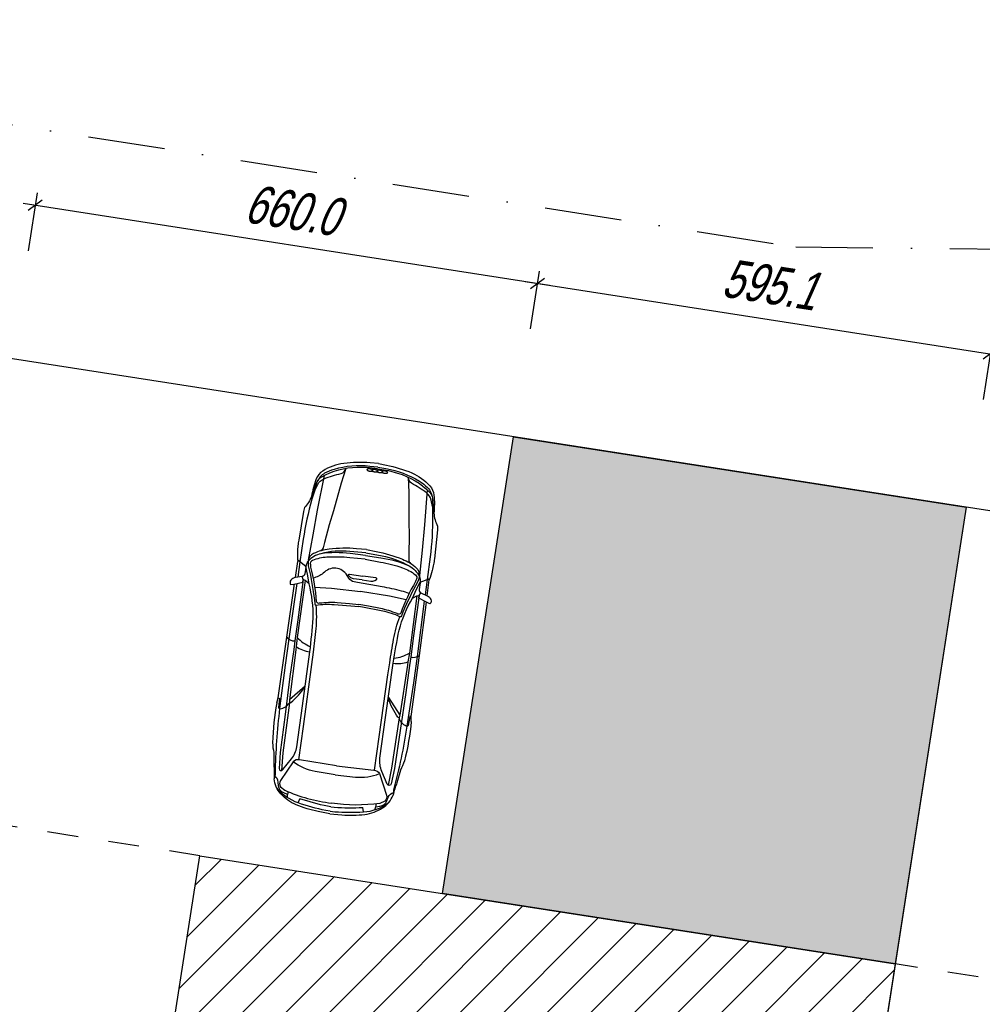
# Model space of a CAD drawing. Extents: x 662872 to 741672, y -776821 to -720021.
# Tile 11 of 13: x 705791 to 718292, y -745590 to -732806. Entities that reach past the tile are written whole.
import ezdxf

# ---------------------------------------------------------------- set-up
doc = ezdxf.new("R2010")
doc.units = 0
doc.header["$LTSCALE"] = 200
doc.linetypes.add('CADWORK_13', pattern=[4, 2, -2])
doc.linetypes.add('DASHDOT', pattern=[10, 5, -2.5, 0, -2.5])
doc.layers.add('Immagini elementi utilizzati', color=7, linetype='CONTINUOUS')
doc.layers.add('Planimetria', color=7, linetype='CONTINUOUS')
doc.styles.add('ARIAL', font='arial.ttf')

# ---------------------------------------------------------------- blocks, each defined once
blk = doc.blocks.new('*D61')
at = {"layer": 'Immagini elementi utilizzati', "color": 9, "lineweight": -2}
for p, q in [((706017, -735055), (705901, -735806)), ((705835, -735189), (712672, -736253)), ((705902, -735280), (706084, -735146)), ((712539, -736070), (712422, -736821)), ((712423, -736295), (712606, -736162))]:
    blk.add_line(p, q, dxfattribs=at)
at = {"layer": 'Immagini elementi utilizzati', "color": 7, "lineweight": 18, "style": 'ARIAL', "oblique": 15, "width": 0.7}
blk.add_text('660.0', height=500, rotation=351.1531, dxfattribs=at).set_placement((708692, -735431))
blk = doc.blocks.new('*D62')
at = {"layer": 'Immagini elementi utilizzati', "color": 9, "lineweight": -2}
for p, q in [((712539, -736070), (712422, -736821)), ((712356, -736204), (718553, -737168)), ((712423, -736295), (712606, -736162)), ((718419, -736985), (718302, -737736)), ((718303, -737210), (718486, -737077))]:
    blk.add_line(p, q, dxfattribs=at)
at = {"layer": 'Immagini elementi utilizzati', "color": 7, "lineweight": 18, "style": 'ARIAL', "oblique": 15, "width": 0.7}
blk.add_text('595.1', height=500, rotation=351.1531, dxfattribs=at).set_placement((714893, -736396))

msp = doc.modelspace()

# ---------------------------------------------------------------- hatches: boundary and pattern name
at = {"layer": 'Immagini elementi utilizzati', "linetype": 'Continuous'}
msp.add_hatch(color=106, dxfattribs=at).paths.add_polyline_path([(712204, -738222), (718084, -739137), (717161, -745066), (711281, -744151)])
h = msp.add_hatch(dxfattribs=at)
h.set_pattern_fill('ANSI31', color=9, scale=125.985042, style=0, pattern_type=2)
h.set_pattern_definition([(45, (0, 0), (282.84271, -282.84271), [])])
h.paths.add_polyline_path([(708130, -743660), (717161, -745066), (715816, -753712), (706785, -752306)])

# ---------------------------------------------------------------- linework, layer by layer
at = {"layer": 'Immagini elementi utilizzati', "color": 7, "linetype": 'Continuous', "lineweight": -3}
for p, q in [((736456, -741997), (663830, -730693)), ((718084, -739137), (713697, -767326))]:
    msp.add_line(p, q, dxfattribs=at)
at = {"layer": 'Immagini elementi utilizzati', "color": 16}
for p, q in [((709373, -740048), (709403, -739841)), ((709508, -739904), (709402, -739822)), ((710992, -740110), (711116, -740060)), ((711083, -740285), (711110, -740077)), ((709499, -741457), (709294, -741638)), ((710579, -741606), (710727, -741836)), ((709408, -742975), (709430, -742920)), ((710254, -743092), (710247, -743033))]:
    msp.add_line(p, q, dxfattribs=at)
at = {"layer": 'Immagini elementi utilizzati', "color": 7, "linetype": 'CADWORK_13', "lineweight": -3}
for p, q in [((708130, -743660), (704760, -743135)), ((720611, -745603), (717161, -745066))]:
    msp.add_line(p, q, dxfattribs=at)
at = {"layer": 'Immagini elementi utilizzati', "color": 106, "linetype": 'Continuous', "lineweight": -3}
msp.add_lwpolyline([(712204, -738222), (718084, -739137), (717161, -745066), (711281, -744151)], close=True, dxfattribs=at)
at = {"layer": 'Immagini elementi utilizzati', "color": 16}
for points in [[(710442, -738615), (710337, -738605, 0.093873), (709873, -738644, 0.061761), (709751, -738695, 0.16816), (709652, -738808), (709581, -738995, -0.099341), (709489, -739141), (709475, -739190), (709414, -739563, 0.012375), (709404, -739635, 0.022457), (709398, -739715, 0.032661), (709403, -739841)], [(710449, -738569), (710343, -738560, 0.052531), (709999, -738567, 0.110901), (709726, -738666, 0.158916), (709643, -738767, 0.053011), (709581, -738995)], [(710439, -738638), (710299, -738618), (710175, -738620, 0.127442), (709702, -738749, 0.141213), (709652, -738808), (709622, -738915), (709587, -739033)], [(709622, -738915), (709661, -738840, -0.184882), (709743, -738766, -0.036467), (709966, -738698, 0.239922), (710027, -738633)], [(710027, -738633), (709967, -738825), (709865, -739181), (709811, -739365), (709748, -739595), (709730, -739665, -0.229132), (709696, -739703)], [(710439, -738638), (710579, -738657), (710699, -738692, -0.127442), (711119, -738945, -0.141213), (711151, -739016), (711151, -739127), (711152, -739250)], [(710442, -738615), (710547, -738634, -0.093873), (710983, -738798, -0.061761), (711087, -738880, -0.16816), (711151, -739016), (711169, -739214, 0.099341), (711218, -739380), (711218, -739431), (711176, -739806, -0.012375), (711166, -739879, -0.022457), (711149, -739958, -0.032661), (711110, -740077)], [(710449, -738569), (710553, -738589, -0.052531), (710883, -738690, -0.110901), (711118, -738858, -0.158916), (711171, -738978, -0.053011), (711169, -739214)], [(710838, -738745), (710843, -738946), (710845, -739317), (710847, -739508), (710845, -739746), (710843, -739819, 0.229132), (710865, -739865)], [(711151, -739127), (711134, -739043, 0.184882), (711075, -738950, 0.036467), (710879, -738825, -0.239922), (710838, -738745)], [(709587, -739033, 0.035751), (709474, -739552), (709431, -739845), (709402, -740044)], [(711152, -739250, -0.035751), (711121, -739780), (711082, -740073), (711056, -740273)], [(710295, -739684), (710167, -739674, 0.047399), (709811, -739680, 0.082248), (709608, -739737, 0.253559), (709536, -739834, 0.112818), (709508, -739904)], [(710295, -739684), (710420, -739709, -0.047399), (710761, -739811, -0.082248), (710941, -739921, -0.253559), (710983, -740035, -0.112818), (710992, -740110)], [(710288, -739729), (710077, -739709, 0.086183), (709703, -739739, 0.13742), (709536, -739834), (709537, -739895), (709554, -739967, -0.030987), (709624, -740392, 0.377705), (709640, -740408, -0.06444), (709874, -740399), (710143, -740419), (710192, -740424)], [(710277, -739812), (710077, -739792, 0.0385), (709781, -739785, 0.086865), (709592, -739829, 0.365613), (709566, -739880, -0.069047), (709569, -739913, -0.044014), (709641, -740359, 0.419626), (709686, -740378, -0.043394), (709913, -740372), (710072, -740384), (710196, -740400)], [(710284, -739762), (710084, -739737, 0.066746), (709703, -739739)], [(710288, -739729), (710497, -739767, -0.086183), (710849, -739897, -0.13742), (710983, -740035), (710966, -740093), (710931, -740158, 0.030987), (710748, -740548, -0.377705), (710728, -740558, 0.06444), (710506, -740486), (710241, -740432), (710192, -740424)], [(710277, -739812), (710475, -739847, -0.0385), (710761, -739921, -0.086865), (710931, -740014, -0.365613), (710943, -740071, 0.069047), (710931, -740101, 0.044014), (710740, -740511, -0.419626), (710692, -740517, 0.043394), (710475, -740450), (710319, -740419), (710196, -740400)], [(710284, -739762), (710483, -739792, -0.066746), (710849, -739897)], [(709549, -740129), (709528, -740005), (709508, -739904), (709505, -739913), (709495, -740001, -0.332224), (709461, -740036)], [(710849, -740254, 0.036485), (710751, -740224, 0.016286), (710497, -740168), (710180, -740114), (710134, -740106, -0.22351), (710066, -740057), (710042, -740021, 0.519057), (709734, -739994, -0.105865), (709601, -740056)], [(709461, -740036), (709373, -740048, 0.192693), (709313, -740083, 0.305977), (709309, -740139), (709357, -740133), (709468, -740108), (709473, -740075), (709461, -740036)], [(710240, -740080), (710128, -740065, -0.147195), (710081, -740043), (710062, -740024, -0.682523), (710076, -740005), (710247, -740031)], [(710240, -740080), (710352, -740096, 0.147195), (710403, -740087), (710426, -740074, 0.682523), (710418, -740053), (710247, -740031)], [(709390, -740125), (709285, -740843), (709238, -741185), (709167, -741749, 0.026737), (709108, -742591, -0.073435), (709096, -742661)], [(709559, -741012, 0.013563), (709602, -740577, 0.069139), (709549, -740129)], [(710892, -740315), (710945, -740201), (710992, -740110), (710993, -740119), (710979, -740206, 0.332224), (711001, -740249)], [(710642, -741162, -0.013563), (710719, -740732, -0.069139), (710892, -740315)], [(711001, -740249), (711083, -740285, -0.192693), (711131, -740335, -0.305977), (711119, -740390), (711075, -740370), (710975, -740317), (710979, -740283), (711001, -740249)], [(709605, -741018, 0.004609), (709640, -740712, 0.051135), (709640, -740408)], [(711045, -740354), (710951, -741074), (710904, -741415), (710819, -741977, -0.026737), (710647, -742804, 0.073435), (710640, -742874)], [(710596, -741156, -0.004609), (710646, -740851, -0.051135), (710728, -740558)], [(709349, -740983), (709300, -741335), (709237, -741826), (709173, -742322), (709159, -742527, 0.780516), (709207, -742543), (709320, -742403, 0.12657), (709391, -742247), (709464, -741714), (709559, -741012)], [(710852, -741191), (710804, -741543), (710731, -742033), (710658, -742528), (710615, -742729, -0.780516), (710565, -742730), (710494, -742565, -0.12657), (710468, -742396), (710542, -741864), (710642, -741162)], [(709293, -741674), (709311, -741671, 0.060286), (709498, -741468)], [(709129, -741674, 0.035425), (709074, -742193, 0.036728), (709092, -742324), (709091, -742492), (709091, -742492, -0.032956), (709096, -742661)], [(709147, -741612), (709163, -741618), (709154, -741736, 0.469917), (709173, -741754, 0.240198), (709293, -741674)], [(710718, -741871), (710702, -741863, -0.060286), (710577, -741617)], [(710876, -741851), (710858, -741853), (710835, -741968, -0.469917), (710812, -741980, -0.240198), (710718, -741871)], [(710876, -741916, -0.035425), (710788, -742430, -0.036728), (710735, -742551), (710690, -742713), (710690, -742713, 0.032956), (710640, -742874)], [(709906, -742495), (709423, -742415, 0.239865), (709342, -742440), (709178, -742684, 0.294448), (709176, -742766), (709233, -742811, 0.07377), (709839, -742977)], [(709889, -742612), (709630, -742567, -0.122714), (709342, -742440)], [(709906, -742495), (710392, -742549, -0.239865), (710463, -742595), (710555, -742874, -0.294448), (710534, -742954), (710467, -742981, -0.07377), (709839, -742977)], [(709271, -742908), (709270, -742867), (709220, -742846, -0.278138), (709154, -742752), (709149, -742704, 0.257439), (709097, -742628)], [(709889, -742612), (710152, -742639, 0.122714), (710463, -742595)], [(709820, -743116), (709668, -743087, -0.054292), (709382, -743000, -0.109797), (709182, -742858, -0.160651), (709096, -742661)], [(709824, -743084), (709766, -743073, -0.032561), (709408, -742975, -0.145096), (709128, -742775)], [(709820, -743116), (709974, -743130, 0.054292), (710273, -743124, 0.109797), (710503, -743040, 0.160651), (710640, -742874)], [(710404, -743064), (710417, -743026), (710470, -743019, 0.278138), (710559, -742946), (710577, -742901, -0.257439), (710648, -742843)], [(709832, -743027), (709789, -743018, -0.032561), (709430, -742920)], [(709824, -743084), (709883, -743089, 0.032561), (710254, -743092, 0.145096), (710578, -742976)], [(709832, -743027), (709876, -743030, 0.032561), (710247, -743033)]]:
    msp.add_lwpolyline(points, format="xyb", dxfattribs=at)
for points in [[(710342, -738639), (710341, -738639), (710340, -738639), (710339, -738639), (710338, -738639), (710337, -738639), (710336, -738639), (710335, -738639), (710334, -738638), (710333, -738638), (710332, -738638), (710330, -738638), (710329, -738638), (710328, -738638), (710327, -738638), (710327, -738638), (710326, -738638), (710325, -738638), (710324, -738638), (710323, -738638), (710322, -738638), (710321, -738639), (710320, -738639), (710319, -738639), (710318, -738639), (710317, -738639), (710316, -738639), (710316, -738639), (710315, -738639), (710314, -738639), (710313, -738640), (710313, -738640), (710312, -738640), (710311, -738640), (710310, -738640), (710310, -738641), (710309, -738641), (710308, -738641), (710308, -738641), (710307, -738642), (710307, -738642), (710306, -738642), (710306, -738642), (710305, -738643), (710305, -738643), (710304, -738643), (710304, -738644), (710304, -738644), (710303, -738644), (710303, -738644), (710303, -738645), (710302, -738645), (710302, -738645), (710302, -738646), (710302, -738646), (710301, -738647), (710301, -738647), (710301, -738647), (710301, -738648), (710301, -738648), (710301, -738648), (710301, -738649), (710301, -738649), (710301, -738650), (710301, -738650), (710301, -738650), (710301, -738651), (710302, -738651), (710302, -738651), (710302, -738652), (710302, -738652), (710303, -738653), (710303, -738653), (710303, -738653), (710304, -738654), (710304, -738654), (710304, -738655), (710305, -738655), (710305, -738655), (710306, -738656), (710306, -738656), (710307, -738657), (710307, -738657), (710308, -738657), (710309, -738658), (710309, -738658), (710310, -738659), (710311, -738659), (710311, -738659), (710312, -738660), (710313, -738660), (710314, -738660), (710314, -738661), (710315, -738661), (710316, -738661), (710317, -738662), (710318, -738662), (710318, -738662), (710319, -738663), (710320, -738663), (710321, -738663), (710322, -738664), (710323, -738664), (710324, -738664), (710325, -738664), (710326, -738665), (710327, -738665), (710328, -738665), (710329, -738665), (710330, -738666), (710331, -738666), (710332, -738666), (710333, -738666), (710334, -738666), (710335, -738667), (710336, -738667), (710337, -738667), (710338, -738667)], [(710338, -738667), (710339, -738667), (710340, -738667), (710341, -738667), (710342, -738668), (710343, -738668), (710344, -738668), (710345, -738668), (710346, -738668), (710347, -738668), (710348, -738668), (710349, -738668), (710350, -738668), (710351, -738668), (710352, -738668), (710353, -738668), (710354, -738668), (710355, -738668), (710356, -738668), (710357, -738668), (710358, -738668), (710359, -738668), (710360, -738668), (710361, -738668), (710362, -738668), (710363, -738667), (710364, -738667), (710364, -738667), (710365, -738667), (710366, -738667), (710367, -738667), (710367, -738667), (710368, -738666), (710369, -738666), (710370, -738666), (710370, -738666), (710371, -738665), (710372, -738665), (710372, -738665), (710373, -738665), (710373, -738665), (710374, -738664), (710374, -738664), (710375, -738664), (710375, -738663), (710376, -738663), (710376, -738663), (710376, -738663), (710377, -738662), (710377, -738662), (710377, -738662), (710378, -738661), (710378, -738661), (710378, -738661), (710378, -738660), (710379, -738660), (710379, -738659), (710379, -738659), (710379, -738659), (710379, -738658), (710379, -738658), (710379, -738658), (710379, -738657), (710379, -738657), (710379, -738656), (710379, -738656), (710378, -738656), (710378, -738655), (710378, -738655), (710378, -738654), (710378, -738654), (710377, -738654), (710377, -738653), (710377, -738653), (710376, -738652), (710376, -738652), (710376, -738652), (710375, -738651), (710375, -738651), (710374, -738650), (710374, -738650), (710373, -738650), (710373, -738649), (710372, -738649), (710371, -738649), (710371, -738648), (710370, -738648), (710369, -738647), (710369, -738647), (710368, -738647), (710367, -738646), (710366, -738646), (710366, -738646), (710365, -738645), (710364, -738645), (710363, -738645), (710362, -738644), (710362, -738644), (710361, -738644), (710360, -738643), (710359, -738643), (710358, -738643), (710357, -738642), (710356, -738642), (710355, -738642), (710354, -738642), (710353, -738641), (710352, -738641), (710351, -738641), (710350, -738641), (710349, -738641), (710348, -738640), (710347, -738640), (710346, -738640), (710345, -738640), (710344, -738640), (710343, -738639), (710342, -738639)], [(710407, -738648), (710406, -738648), (710405, -738648), (710404, -738648), (710403, -738648), (710402, -738648), (710400, -738648), (710399, -738647), (710398, -738647), (710397, -738647), (710396, -738647), (710395, -738647), (710394, -738647), (710393, -738647), (710392, -738647), (710391, -738647), (710390, -738647), (710389, -738647), (710388, -738647), (710388, -738647), (710387, -738647), (710386, -738648), (710385, -738648), (710384, -738648), (710383, -738648), (710382, -738648), (710381, -738648), (710380, -738648), (710380, -738648), (710379, -738648), (710378, -738649), (710377, -738649), (710377, -738649), (710376, -738649), (710375, -738649), (710375, -738650), (710374, -738650), (710373, -738650), (710373, -738650), (710372, -738651), (710372, -738651), (710371, -738651), (710371, -738651), (710370, -738652), (710370, -738652), (710369, -738652), (710369, -738652), (710368, -738653), (710368, -738653), (710368, -738653), (710367, -738654), (710367, -738654), (710367, -738654), (710367, -738655), (710366, -738655), (710366, -738655), (710366, -738656), (710366, -738656), (710366, -738657), (710366, -738657), (710366, -738657), (710366, -738658), (710366, -738658), (710366, -738658), (710366, -738659), (710366, -738659), (710366, -738660), (710366, -738660), (710367, -738660), (710367, -738661), (710367, -738661), (710367, -738662), (710368, -738662), (710368, -738662), (710368, -738663), (710369, -738663), (710369, -738664), (710370, -738664), (710370, -738664), (710371, -738665), (710371, -738665), (710372, -738666), (710372, -738666), (710373, -738666), (710373, -738667), (710374, -738667), (710375, -738668), (710375, -738668), (710376, -738668), (710377, -738669), (710378, -738669), (710378, -738669), (710379, -738670), (710380, -738670), (710381, -738670), (710382, -738671), (710382, -738671), (710383, -738671), (710384, -738672), (710385, -738672), (710386, -738672), (710387, -738673), (710388, -738673), (710389, -738673), (710390, -738673), (710391, -738674), (710392, -738674), (710393, -738674), (710394, -738674), (710395, -738675), (710396, -738675), (710397, -738675), (710398, -738675), (710399, -738675), (710400, -738676), (710401, -738676), (710402, -738676), (710403, -738676)], [(710403, -738676), (710404, -738676), (710405, -738676), (710406, -738676), (710407, -738677), (710408, -738677), (710409, -738677), (710410, -738677), (710411, -738677), (710412, -738677), (710413, -738677), (710414, -738677), (710415, -738677), (710416, -738677), (710417, -738677), (710418, -738677), (710419, -738677), (710420, -738677), (710421, -738677), (710422, -738677), (710423, -738677), (710424, -738677), (710425, -738677), (710426, -738677), (710427, -738676), (710428, -738676), (710428, -738676), (710429, -738676), (710430, -738676), (710431, -738676), (710432, -738676), (710432, -738675), (710433, -738675), (710434, -738675), (710434, -738675), (710435, -738675), (710436, -738674), (710436, -738674), (710437, -738674), (710438, -738674), (710438, -738673), (710439, -738673), (710439, -738673), (710440, -738673), (710440, -738672), (710441, -738672), (710441, -738672), (710441, -738671), (710442, -738671), (710442, -738671), (710442, -738671), (710443, -738670), (710443, -738670), (710443, -738670), (710443, -738669), (710443, -738669), (710444, -738668), (710444, -738668), (710444, -738668), (710444, -738667), (710444, -738667), (710444, -738667), (710444, -738666), (710444, -738666), (710444, -738665), (710443, -738665), (710443, -738665), (710443, -738664), (710443, -738664), (710443, -738663), (710442, -738663), (710442, -738663), (710442, -738662), (710442, -738662), (710441, -738661), (710441, -738661), (710440, -738661), (710440, -738660), (710439, -738660), (710439, -738659), (710438, -738659), (710438, -738659), (710437, -738658), (710437, -738658), (710436, -738658), (710436, -738657), (710435, -738657), (710434, -738656), (710434, -738656), (710433, -738656), (710432, -738655), (710431, -738655), (710431, -738655), (710430, -738654), (710429, -738654), (710428, -738654), (710427, -738653), (710426, -738653), (710426, -738653), (710425, -738652), (710424, -738652), (710423, -738652), (710422, -738651), (710421, -738651), (710420, -738651), (710419, -738651), (710418, -738650), (710417, -738650), (710416, -738650), (710415, -738650), (710414, -738650), (710413, -738649), (710412, -738649), (710411, -738649), (710410, -738649), (710409, -738649), (710408, -738648), (710407, -738648)], [(710468, -738657), (710467, -738657), (710466, -738656), (710465, -738656), (710464, -738656), (710463, -738656), (710462, -738656), (710461, -738656), (710460, -738656), (710459, -738656), (710458, -738656), (710456, -738656), (710455, -738656), (710454, -738656), (710453, -738656), (710452, -738656), (710452, -738656), (710451, -738656), (710450, -738656), (710449, -738656), (710448, -738656), (710447, -738656), (710446, -738656), (710445, -738656), (710444, -738656), (710443, -738656), (710442, -738656), (710442, -738657), (710441, -738657), (710440, -738657), (710439, -738657), (710438, -738657), (710438, -738657), (710437, -738658), (710436, -738658), (710436, -738658), (710435, -738658), (710434, -738659), (710434, -738659), (710433, -738659), (710433, -738659), (710432, -738660), (710432, -738660), (710431, -738660), (710431, -738660), (710430, -738661), (710430, -738661), (710429, -738661), (710429, -738662), (710429, -738662), (710429, -738662), (710428, -738663), (710428, -738663), (710428, -738663), (710428, -738664), (710427, -738664), (710427, -738664), (710427, -738665), (710427, -738665), (710427, -738665), (710427, -738666), (710427, -738666), (710427, -738667), (710427, -738667), (710427, -738667), (710427, -738668), (710427, -738668), (710428, -738669), (710428, -738669), (710428, -738669), (710428, -738670), (710429, -738670), (710429, -738670), (710429, -738671), (710430, -738671), (710430, -738672), (710430, -738672), (710431, -738672), (710431, -738673), (710432, -738673), (710432, -738674), (710433, -738674), (710433, -738674), (710434, -738675), (710435, -738675), (710435, -738676), (710436, -738676), (710437, -738676), (710437, -738677), (710438, -738677), (710439, -738677), (710439, -738678), (710440, -738678), (710441, -738678), (710442, -738679), (710443, -738679), (710444, -738679), (710444, -738680), (710445, -738680), (710446, -738680), (710447, -738681), (710448, -738681), (710449, -738681), (710450, -738682), (710451, -738682), (710452, -738682), (710453, -738682), (710454, -738683), (710455, -738683), (710456, -738683), (710457, -738683), (710458, -738683), (710459, -738684), (710460, -738684), (710461, -738684), (710462, -738684), (710463, -738684), (710464, -738685)], [(710464, -738685), (710465, -738685), (710466, -738685), (710467, -738685), (710468, -738685), (710469, -738685), (710470, -738685), (710471, -738685), (710472, -738685), (710473, -738685), (710474, -738685), (710475, -738685), (710476, -738686), (710477, -738686), (710478, -738686), (710479, -738686), (710480, -738685), (710481, -738685), (710482, -738685), (710483, -738685), (710484, -738685), (710485, -738685), (710486, -738685), (710487, -738685), (710488, -738685), (710489, -738685), (710490, -738685), (710490, -738685), (710491, -738684), (710492, -738684), (710493, -738684), (710493, -738684), (710494, -738684), (710495, -738684), (710496, -738683), (710496, -738683), (710497, -738683), (710498, -738683), (710498, -738682), (710499, -738682), (710499, -738682), (710500, -738682), (710500, -738681), (710501, -738681), (710501, -738681), (710502, -738681), (710502, -738680), (710502, -738680), (710503, -738680), (710503, -738679), (710503, -738679), (710504, -738679), (710504, -738678), (710504, -738678), (710504, -738678), (710505, -738677), (710505, -738677), (710505, -738677), (710505, -738676), (710505, -738676), (710505, -738675), (710505, -738675), (710505, -738675), (710505, -738674), (710505, -738674), (710505, -738673), (710504, -738673), (710504, -738673), (710504, -738672), (710504, -738672), (710504, -738672), (710503, -738671), (710503, -738671), (710503, -738670), (710502, -738670), (710502, -738670), (710502, -738669), (710501, -738669), (710501, -738668), (710500, -738668), (710500, -738668), (710499, -738667), (710499, -738667), (710498, -738666), (710497, -738666), (710497, -738666), (710496, -738665), (710495, -738665), (710495, -738664), (710494, -738664), (710493, -738664), (710492, -738663), (710492, -738663), (710491, -738663), (710490, -738662), (710489, -738662), (710488, -738662), (710488, -738661), (710487, -738661), (710486, -738661), (710485, -738661), (710484, -738660), (710483, -738660), (710482, -738660), (710481, -738659), (710480, -738659), (710479, -738659), (710478, -738659), (710477, -738658), (710476, -738658), (710475, -738658), (710474, -738658), (710473, -738658), (710472, -738657), (710471, -738657), (710470, -738657), (710469, -738657), (710468, -738657)], [(710533, -738666), (710532, -738666), (710531, -738665), (710530, -738665), (710529, -738665), (710528, -738665), (710526, -738665), (710525, -738665), (710524, -738665), (710523, -738665), (710522, -738665), (710521, -738665), (710520, -738665), (710519, -738665), (710518, -738665), (710517, -738665), (710516, -738665), (710515, -738665), (710514, -738665), (710513, -738665), (710513, -738665), (710512, -738665), (710511, -738665), (710510, -738665), (710509, -738665), (710508, -738665), (710507, -738665), (710506, -738666), (710506, -738666), (710505, -738666), (710504, -738666), (710503, -738666), (710503, -738666), (710502, -738667), (710501, -738667), (710501, -738667), (710500, -738667), (710499, -738667), (710499, -738668), (710498, -738668), (710498, -738668), (710497, -738668), (710496, -738669), (710496, -738669), (710496, -738669), (710495, -738670), (710495, -738670), (710494, -738670), (710494, -738671), (710494, -738671), (710493, -738671), (710493, -738672), (710493, -738672), (710493, -738672), (710492, -738673), (710492, -738673), (710492, -738673), (710492, -738674), (710492, -738674), (710492, -738674), (710492, -738675), (710492, -738675), (710492, -738676), (710492, -738676), (710492, -738676), (710492, -738677), (710492, -738677), (710492, -738677), (710493, -738678), (710493, -738678), (710493, -738679), (710493, -738679), (710494, -738679), (710494, -738680), (710494, -738680), (710495, -738681), (710495, -738681), (710496, -738681), (710496, -738682), (710497, -738682), (710497, -738683), (710498, -738683), (710498, -738683), (710499, -738684), (710499, -738684), (710500, -738685), (710501, -738685), (710501, -738685), (710502, -738686), (710503, -738686), (710504, -738686), (710504, -738687), (710505, -738687), (710506, -738687), (710507, -738688), (710508, -738688), (710508, -738688), (710509, -738689), (710510, -738689), (710511, -738689), (710512, -738690), (710513, -738690), (710514, -738690), (710515, -738691), (710516, -738691), (710517, -738691), (710518, -738691), (710519, -738692), (710520, -738692), (710521, -738692), (710522, -738692), (710523, -738692), (710524, -738693), (710525, -738693), (710526, -738693), (710527, -738693), (710528, -738693), (710529, -738693)], [(710529, -738693), (710530, -738694), (710531, -738694), (710532, -738694), (710533, -738694), (710534, -738694), (710535, -738694), (710536, -738694), (710537, -738694), (710538, -738694), (710539, -738694), (710540, -738694), (710541, -738694), (710542, -738694), (710543, -738694), (710544, -738694), (710545, -738694), (710546, -738694), (710547, -738694), (710548, -738694), (710549, -738694), (710550, -738694), (710551, -738694), (710552, -738694), (710553, -738694), (710554, -738694), (710554, -738694), (710555, -738694), (710556, -738693), (710557, -738693), (710558, -738693), (710558, -738693), (710559, -738693), (710560, -738693), (710560, -738692), (710561, -738692), (710562, -738692), (710562, -738692), (710563, -738691), (710564, -738691), (710564, -738691), (710565, -738691), (710565, -738690), (710566, -738690), (710566, -738690), (710567, -738690), (710567, -738689), (710567, -738689), (710568, -738689), (710568, -738688), (710568, -738688), (710569, -738688), (710569, -738687), (710569, -738687), (710569, -738687), (710569, -738686), (710570, -738686), (710570, -738686), (710570, -738685), (710570, -738685), (710570, -738684), (710570, -738684), (710570, -738684), (710570, -738683), (710570, -738683), (710569, -738682), (710569, -738682), (710569, -738682), (710569, -738681), (710569, -738681), (710568, -738680), (710568, -738680), (710568, -738680), (710568, -738679), (710567, -738679), (710567, -738678), (710566, -738678), (710566, -738678), (710565, -738677), (710565, -738677), (710564, -738677), (710564, -738676), (710563, -738676), (710563, -738675), (710562, -738675), (710562, -738675), (710561, -738674), (710560, -738674), (710560, -738673), (710559, -738673), (710558, -738673), (710557, -738672), (710557, -738672), (710556, -738672), (710555, -738671), (710554, -738671), (710553, -738671), (710552, -738670), (710551, -738670), (710551, -738670), (710550, -738669), (710549, -738669), (710548, -738669), (710547, -738669), (710546, -738668), (710545, -738668), (710544, -738668), (710543, -738668), (710542, -738667), (710541, -738667), (710540, -738667), (710539, -738667), (710538, -738667), (710537, -738666), (710536, -738666), (710535, -738666), (710534, -738666), (710533, -738666)], [(709745, -738725), (709656, -739173), (709598, -739496), (709538, -739824)], [(711084, -738911), (711048, -739366), (711016, -739692), (710984, -740024)], [(709549, -740129), (709500, -740086), (709473, -740075), (709401, -740596), (709363, -740872), (709349, -740983)], [(709129, -741674), (709129, -741674), (709147, -741612), (709259, -740821), (709361, -740132)], [(709500, -740086), (709393, -740827), (709381, -740942), (709375, -740987)], [(709621, -740174), (709841, -740186), (710219, -740229)], [(710809, -740339), (710595, -740291), (710219, -740229)], [(710950, -740287), (710852, -741029), (710832, -741143), (710826, -741187)], [(710892, -740315), (710950, -740287), (710979, -740283), (710907, -740804), (710869, -741080), (710852, -741191)], [(710876, -741916), (710876, -741916), (710876, -741851), (710982, -741060), (711072, -740369)], [(709375, -740987), (709294, -741638), (709293, -741674), (709210, -742326), (709191, -742554)], [(709416, -742414), (709476, -741983), (709587, -741177), (709605, -741018)], [(710399, -742550), (710458, -742119), (710570, -741313), (710596, -741156)], [(710826, -741187), (710727, -741836), (710718, -741871), (710621, -742522), (710577, -742746)]]:
    msp.add_lwpolyline(points, dxfattribs=at)
at = {"layer": 'Immagini elementi utilizzati', "color": 7, "linetype": 'Continuous', "lineweight": -3}
msp.add_lwpolyline([(708130, -743660), (717161, -745066), (715816, -753712), (706785, -752306)], close=True, dxfattribs=at)
at = {"layer": 'Immagini elementi utilizzati', "color": 16}
for centre, radius, start, end in [((709359, -740747), 125, 216.6444, 271.5525), ((709794, -740433), 562, 224.4826, 246.1447), ((709599, -740649), 366, 233.3904, 263.5988), ((710573, -740541), 562, 278.0989, 299.761), ((710906, -740961), 125, 252.6911, 307.5992), ((710702, -740801), 366, 260.6449, 290.8532), ((710210, -742997), 950, 169.7859, 172.1218), ((709476, -742896), 950, 352.1218, 354.4577)]:
    msp.add_arc(centre, radius, start, end, dxfattribs=at)
at = {"layer": 'Planimetria', "color": 1, "linetype": 'DASHDOT', "lineweight": -3}
msp.add_lwpolyline([(669135, -728482), (715871, -735756), (732683, -735930), (726935, -761778), (721216, -760506), (669706, -772116), (669135, -728482)], dxfattribs=at)

# ---------------------------------------------------------------- block references
at = {"layer": 'Immagini elementi utilizzati', "color": 0, "lineweight": -3}
for name in ['*D61', '*D62']:
    msp.add_blockref(name, (0, 0), dxfattribs=at)

doc.saveas('drawing.dxf')
